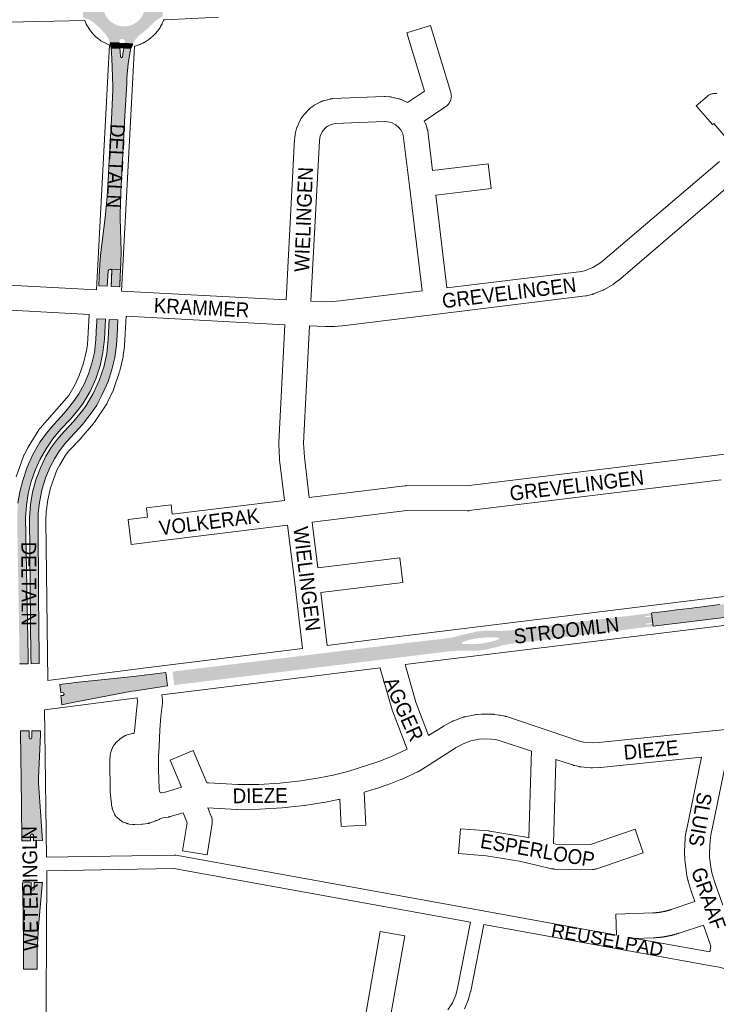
# Paper-space layout 'Layout1' of a CAD drawing. Header units: metres. Extents: x 123097 to 144122, y 392739 to 407589.
# Tile 127 of 256: x 131004 to 131369, y 395619 to 396134. Entities that reach past the tile are written whole.
import ezdxf
from ezdxf.enums import TextEntityAlignment as Align

# ---------------------------------------------------------------- set-up
doc = ezdxf.new("R2010")
doc.units = ezdxf.units.M
doc.header["$MEASUREMENT"] = 0
for name, color, linetype, lineweight in [('gs-anno-wegen algemeen tekst', 7, 'Continuous', 0), ('gs-knt-aanvullende hoofdweg', 7, 'Continuous', 0), ('gs-knt-fietspaden', 7, 'Continuous', 0), ('gs-knt-wegen algemeen', 7, 'Continuous', 0), ('gs-vlk-plantopografie wegen algemeen', 7, 'Continuous', 0), ('ir-ARC-asfalt-hoofdwegen-te inspecteren', 5, 'Continuous', 0), ('ir-ARC-fietspaden naastliggend- te inspecteren', 1, 'Continuous', 0)]:
    doc.layers.add(name, color=color, linetype=linetype, lineweight=lineweight)
doc.styles.add('Style-Arial', font='arial.ttf')

psp = doc.layouts.get("Layout1")

# ---------------------------------------------------------------- hatches: boundary and pattern name
at = {"layer": 'ir-ARC-asfalt-hoofdwegen-te inspecteren', "linetype": 'Continuous', "lineweight": 13}
h = psp.add_hatch(color=5, dxfattribs=at)
h.paths.add_polyline_path([(131063.41, 396121.23), (131059.11, 396121.47), (131059.33, 396122.5), (131059.081, 396123.363), (131058.376, 396123.919), (131057.478, 396123.96), (131056.726, 396123.469), (131056.401, 396122.631), (131056.47, 396121.63), (131051.61, 396121.85), (131050.522, 396124.447), (131048.902, 396126.749), (131046.055, 396129.786), (131042.922, 396132.529), (131040.304, 396134.181), (131037.394, 396135.237), (131037.4, 396139.76), (131040.16, 396139.82), (131041.028, 396140.175), (131041.391, 396141.039), (131041.044, 396141.9), (131040.192, 396142.27), (131037.35, 396142.22), (131037.27, 396146.76), (131040.058, 396147.923), (131042.555, 396149.622), (131044.659, 396151.789), (131046.876, 396154.252), (131047.655, 396154.988), (131048.344, 396155.609), (131051.307, 396157.375), (131054.557, 396158.532), (131057.969, 396159.038), (131061.414, 396158.873), (131064.762, 396158.043), (131067.886, 396156.579), (131069.327, 396155.563), (131070.561, 396154.57), (131071.63, 396153.4), (131073.563, 396150.958), (131075.948, 396148.954), (131078.687, 396147.471), (131078.87, 396143.29), (131077.84, 396143.45), (131077.154, 396143.241), (131076.655, 396142.725), (131076.47, 396142.032), (131076.656, 396141.315), (131077.175, 396140.787), (131077.889, 396140.59), (131078.94, 396140.72), (131079.141, 396135.561), (131076.583, 396134.331), (131074.343, 396132.587), (131071.844, 396129.86), (131069.062, 396127.421), (131066.824, 396125.824), (131064.951, 396123.811)])
h.paths.add_polyline_path([(131059.756, 396130.494), (131057.78, 396130.518), (131055.839, 396130.894), (131053.997, 396131.611), (131052.313, 396132.646), (131050.84, 396133.964), (131049.627, 396135.524), (131048.712, 396137.276), (131048.124, 396139.163), (131047.882, 396141.125), (131047.995, 396143.098), (131048.458, 396145.02), (131049.257, 396146.828), (131050.366, 396148.464), (131051.749, 396149.876), (131053.362, 396151.018), (131055.154, 396151.854), (131057.065, 396152.356), (131059.036, 396152.51), (131061.002, 396152.309), (131062.901, 396151.76), (131064.671, 396150.88), (131066.256, 396149.699), (131067.604, 396148.254), (131068.673, 396146.591), (131069.428, 396144.764), (131069.844, 396142.832), (131069.909, 396140.857), (131069.619, 396138.901), (131068.986, 396137.029), (131068.028, 396135.3), (131066.777, 396133.77), (131065.273, 396132.488), (131063.564, 396131.495), (131061.705, 396130.823)], flags=16)
for points in [[(131060.281, 396100.455), (131060.345, 396102.985), (131060.484, 396105.511), (131061.031, 396110.916), (131061.919, 396116.275), (131062.501, 396119.06), (131058.767, 396119.224), (131058.46, 396117.21), (131058.03, 396114.55), (131057.756, 396114.135), (131057.26, 396114.155), (131057.02, 396114.59), (131056.82, 396117.32), (131056.658, 396119.316), (131052.08, 396119.358), (131052.57, 396113.65), (131053.019, 396099.456), (131053.078, 396097.264), (131052.252, 396081.715), (131051.925, 396075.94), (131051.591, 396069.24), (131051.292, 396063.204), (131050.967, 396057.514), (131050.736, 396053.029), (131050.04, 396041.46), (131049.05, 396030.46), (131046.93, 396013.91), (131046.45, 396008.73), (131045.939, 396000), (131045.628, 395994.851), (131050.13, 395994.585), (131050.57, 396002.621), (131050.914, 396003.26), (131051.602, 396003.489), (131052.26, 396003.184), (131052.53, 396002.51), (131052.097, 395994.486), (131056.595, 395994.283), (131056.855, 396000), (131057.18, 396006.91), (131057.29, 396012.7), (131056.92, 396030.21), (131057.03, 396039.72), (131057.371, 396047.23), (131059.36, 396083.67)], [(131052.097, 395994.486), (131056.595, 395994.283), (131056.678, 395996.304), (131056.842, 395999.73), (131057.007, 396003.236), (131051.602, 396003.49), (131051.689, 396003.48), (131051.775, 396003.464), (131051.859, 396003.44), (131051.941, 396003.408), (131052.019, 396003.37), (131052.094, 396003.324), (131052.164, 396003.273), (131052.23, 396003.215), (131052.29, 396003.151), (131052.344, 396003.083), (131052.392, 396003.01), (131052.433, 396002.933), (131052.468, 396002.852), (131052.495, 396002.769), (131052.514, 396002.684), (131052.526, 396002.597), (131052.53, 396002.51), (131052.395, 396000), (131052.258, 395997.474)], [(131042.665, 395929.627), (131044.563, 395932.474), (131047.334, 395937.579), (131049.728, 395942.871), (131050.503, 395944.839), (131052.553, 395951.01), (131054.031, 395957.342), (131054.926, 395963.783), (131055.241, 395968.807), (131055.673, 395976.987), (131051.17, 395977.181), (131050.63, 395966.869), (131049.826, 395959.513), (131048.24, 395952.285), (131045.89, 395945.268), (131042.804, 395938.542), (131039.017, 395932.185), (131037.797, 395930.522), (131032.786, 395924.305), (131027.339, 395918.468), (131023.885, 395914.496), (131020.778, 395910.248), (131018.038, 395905.754), (131015.099, 395899.741), (131012.754, 395893.473), (131011.024, 395887.008), (131009.926, 395880.407), (131009.47, 395873.73), (131010.192, 395800.751), (131010.227, 395797.261), (131014.513, 395797.359), (131014.466, 395800.593), (131014.204, 395832.871), (131014.143, 395839.874), (131014.061, 395849.382), (131014, 395856.401), (131014.02, 395875.96), (131014.561, 395881.543), (131015.894, 395888.07), (131017.867, 395894.433), (131020.46, 395900.57), (131022.43, 395904.35), (131024.681, 395907.971), (131027.669, 395911.998), (131031.123, 395915.632), (131037.194, 395922.382)], [(131335.679, 395816.801), (131457.284, 395831.731), (131460.346, 395832.176), (131463.439, 395832.073), (131466.465, 395831.424), (131469.328, 395830.25), (131472.359, 395839.053), (131467.604, 395839.625), (131462.82, 395839.42), (131459.121, 395838.966), (131452.529, 395838.157), (131440.108, 395836.633), (131429.053, 395835.277), (131422.128, 395834.427), (131410.048, 395832.945), (131403.423, 395832.132), (131397.846, 395831.448), (131388.13, 395830.256), (131383.168, 395829.647), (131370.683, 395828.115), (131364.102, 395827.308), (131354.612, 395826.143), (131348, 395825.332), (131341.876, 395824.581), (131335.276, 395823.771), (131334.809, 395823.737)], [(131025.878, 395780.546), (131026.381, 395775.789), (131028.59, 395776.197), (131032.988, 395777.058), (131062.94, 395782.82), (131064.831, 395783.116), (131078.341, 395785.23), (131078.854, 395785.293), (131081.594, 395785.629), (131080.773, 395792.67), (131063.751, 395790.59), (131051.921, 395789.328), (131033.38, 395787.344), (131031.003, 395787.078), (131026.688, 395786.62), (131025.259, 395786.454), (131025.749, 395782.023), (131026.721, 395782.12), (131027.398, 395781.848), (131027.511, 395781.127), (131026.95, 395780.66)], [(131015.239, 395762.199), (131010.639, 395762.192), (131010.68, 395758.639), (131010.332, 395758.001), (131009.606, 395757.967), (131009.2, 395758.57), (131009.158, 395762.178), (131004.706, 395762.092), (131004.699, 395761.5), (131005.187, 395723.382), (131005.483, 395704.577), (131009.961, 395704.661), (131009.936, 395706.248), (131009.917, 395707.491), (131010.292, 395708.138), (131011.041, 395708.146), (131011.429, 395707.506), (131011.449, 395706.284), (131011.476, 395704.672), (131016.133, 395704.741), (131014.781, 395724.953), (131014.293, 395732.287), (131014.153, 395735), (131014.122, 395737.519), (131015.131, 395759.987)]]:
    psp.add_hatch(color=5, dxfattribs=at).paths.add_polyline_path(points, flags=0)
at = {"layer": 'ir-ARC-asfalt-hoofdwegen-te inspecteren', "linetype": 'Continuous', "lineweight": 13, "extrusion": (0, 0, -1)}
for points in [[(-131008.651, 395800.751), (-131007.38, 395873.714), (-131007.777, 395880.039), (-131008.753, 395886.3), (-131010.299, 395892.446), (-131012.402, 395898.424), (-131014.963, 395904.186), (-131018.052, 395909.683), (-131021.642, 395914.867), (-131025.702, 395919.692), (-131030.832, 395925.14), (-131035.574, 395930.93), (-131037.464, 395933.485), (-131041.1, 395939.634), (-131044.063, 395946.133), (-131046.319, 395952.911), (-131047.845, 395959.889), (-131048.621, 395966.99), (-131049.168, 395977.311), (-131044.698, 395977.539), (-131044.575, 395975.411), (-131044.536, 395974.215), (-131044.093, 395966.76), (-131043.753, 395963.354), (-131043.39, 395959.955), (-131042.044, 395954.309), (-131040.228, 395948.795), (-131037.956, 395943.453), (-131035.244, 395938.321), (-131032.918, 395935.053), (-131030.482, 395931.866), (-131028.334, 395929.231), (-131026.11, 395926.658), (-131024.136, 395924.494), (-131022.11, 395922.38), (-131018.341, 395917.82), (-131015.032, 395913.32), (-131014.838, 395913.056), (-131011.212, 395906.691), (-131008.207, 395900.011), (-131005.85, 395893.076), (-131004.343, 395887.166), (-131003.373, 395881.144), (-131002.95, 395875.06), (-131002.958, 395874.564), (-131003.258, 395854.954), (-131003.567, 395837.903), (-131003.897, 395819.281), (-131004.156, 395800.505), (-131004.202, 395799.471), (-131004.225, 395797.153), (-131008.712, 395797.224)], [(-131014.151, 395659.815), (-131016.094, 395681.64), (-131016.24, 395682.826), (-131011.783, 395682.788), (-131011.823, 395679.559), (-131011.605, 395679.019), (-131011.067, 395678.795), (-131010.53, 395679.021), (-131010.314, 395679.562), (-131010.274, 395682.811), (-131005.801, 395682.747), (-131006.077, 395666.528), (-131006.255, 395649.025), (-131006.324, 395637.45), (-131013.469, 395637.504), (-131013.437, 395645.351), (-131013.443, 395647.855), (-131013.521, 395650.59)]]:
    psp.add_hatch(color=5, dxfattribs=at).paths.add_polyline_path(points, flags=0)
at = {"layer": 'ir-ARC-asfalt-hoofdwegen-te inspecteren', "linetype": 'Continuous', "lineweight": 13}
h = psp.add_hatch(color=5, dxfattribs=at)
h.paths.add_polyline_path([(131332.158, 395816.375), (131331.318, 395823.291), (131334.809, 395823.737), (131335.679, 395816.801)])
h.paths.add_polyline_path([(131331.867, 395821.529), (131331.529, 395821.791), (131331.796, 395822.126), (131334.571, 395822.467), (131334.912, 395822.208), (131334.655, 395821.866)], flags=16)
h.paths.add_polyline_path([(131332.357, 395817.674), (131332.035, 395817.942), (131332.309, 395818.259), (131335.077, 395818.614), (131335.421, 395818.349), (131335.145, 395818.014)], flags=16)
h = psp.add_hatch(color=5, dxfattribs=at)
h.paths.add_polyline_path([(131249.02, 395804.76), (131254.04, 395806.02), (131256.98, 395806.88), (131259.99, 395807.46), (131332.158, 395816.375), (131331.318, 395823.291), (131323.829, 395822.368), (131317.237, 395821.561), (131307.218, 395820.333), (131300.862, 395819.555), (131291.09, 395818.358), (131284.493, 395817.55), (131274.483, 395816.323), (131267.901, 395815.517), (131260.58, 395814.62), (131256.57, 395814.39), (131252.559, 395814.46), (131248.058, 395814.51), (131243.58, 395814.06), (131237.56, 395812.74), (131231.59, 395811.18), (131230.041, 395810.801), (131222.708, 395809.895), (131221.728, 395809.823), (131203.487, 395807.671), (131189.42, 395805.951), (131182.876, 395805.151), (131172.497, 395803.882), (131165.036, 395802.971), (131084.274, 395793.099), (131085.124, 395786.062), (131086.306, 395786.207), (131121.73, 395790.551), (131131.831, 395791.79), (131153.115, 395794.4), (131161.621, 395795.443), (131177.404, 395797.379), (131177.934, 395797.444), (131191.604, 395799.12), (131204.985, 395800.775), (131206.468, 395800.947), (131224.326, 395803.122), (131228.783, 395803.68), (131234.8, 395804.11), (131240.832, 395804.01), (131244.947, 395804.159)])
h.paths.add_polyline_path([(131254.7, 395809.84), (131251.05, 395808.77), (131247.285, 395808.014), (131244.199, 395807.642), (131240.16, 395807.47), (131236.14, 395807.619), (131235.75, 395807.85), (131235.693, 395808.3), (131236.013, 395808.621), (131239.865, 395809.801), (131243.831, 395810.51), (131246.929, 395810.9), (131250.78, 395811.06), (131254.621, 395810.849), (131255.008, 395810.602), (131255.044, 395810.144)], flags=16)

# ---------------------------------------------------------------- linework, layer by layer
at = {"layer": 'gs-knt-aanvullende hoofdweg', "color": 7, "linetype": 'Continuous', "flags": 128}
for points in [[(131051.355, 396120.76), (131050.252, 396121.171), (131049.155, 396121.68), (131048.483, 396122.016), (131047.398, 396122.66), (131046.797, 396123.016), (131046.14, 396123.489), (131046.076, 396123.532), (131045.795, 396123.733), (131045.707, 396123.802), (131045.207, 396124.162), (131043.725, 396125.446), (131043.192, 396125.971), (131042.951, 396126.218), (131042.364, 396126.857), (131041.134, 396128.383), (131040.046, 396130.014), (131039.108, 396131.735), (131038.942, 396132.089), (131038.821, 396132.373), (131038.694, 396132.687), (131038.33, 396133.527), (130942.059, 396131.469)], [(131108.248, 396135.237), (131080.386, 396133.901), (131079.591, 396133.863), (131079.561, 396133.79), (131079.456, 396133.511), (131079.036, 396132.493), (131078.9, 396132.182), (131078.749, 396131.877), (131078.143, 396130.718), (131078.068, 396130.583), (131078.024, 396130.5), (131077.994, 396130.452), (131077.936, 396130.349), (131077.709, 396129.991), (131077.032, 396128.927), (131076.269, 396127.894), (131076.025, 396127.583), (131075.91, 396127.443), (131075.895, 396127.424), (131075.833, 396127.35), (131075.633, 396127.124), (131074.668, 396126.058), (131073.765, 396125.203), (131073.737, 396125.176), (131073.501, 396124.95), (131073.481, 396124.932), (131073.349, 396124.818), (131073.313, 396124.784), (131073.276, 396124.754), (131073.224, 396124.71), (131073.214, 396124.701), (131072.937, 396124.483), (131071.856, 396123.629), (131070.777, 396122.902), (131070.514, 396122.728), (131070.39, 396122.653), (131070.344, 396122.623), (131070.305, 396122.601), (131070.278, 396122.585), (131070.245, 396122.565), (131069.766, 396122.278), (131069.499, 396122.126), (131069.226, 396121.985), (131068.675, 396121.706), (131067.497, 396121.174), (131067.434, 396121.147), (131067.339, 396121.103), (131067.1, 396121.005), (131067.019, 396120.973), (131067.008, 396120.969), (131066.974, 396120.953), (131066.694, 396120.857), (131065.216, 396120.347), (131064.751, 396120.219), (131064.41, 396120.127), (131064.359, 396120.114)], [(131165.254, 395806.848), (131196.542, 395810.73), (131196.551, 395810.731), (131208.344, 395812.18), (131378.695, 395833.125)], [(131386.985, 395819.011), (131210.176, 395797.272), (131205.901, 395796.747)], [(131018.994, 395788.429), (131070.261, 395795.061), (131070.299, 395795.066), (131152.333, 395805.245)], [(131192.826, 395795.134), (131160.63, 395791.139), (131078.609, 395780.962)], [(131065.693, 395779.325), (131017.294, 395773.064)], [(131017.294, 395773.064), (131017.496, 395761.713), (131017.496, 395761.676), (131018.343, 395696.037)], [(131018.413, 395689.017), (131018.007, 395586.828), (131018.002, 395586.574), (131017.988, 395586.321), (131017.504, 395579.573), (131017.479, 395579.297), (131017.444, 395579.023), (131016.089, 395569.762), (131016.036, 395569.446), (131015.969, 395569.132), (131013.829, 395560.02), (131013.77, 395559.787), (131013.704, 395559.555), (131012.344, 395555.076), (131012.27, 395554.847), (131012.19, 395554.621), (131011.212, 395552.015)]]:
    psp.add_lwpolyline(points, dxfattribs=at)
at = {"layer": 'gs-knt-fietspaden', "color": 7, "linetype": 'Continuous', "flags": 128}
for points in [[(131018.343, 395696.037), (131085.251, 395697.127), (131085.422, 395697.126), (131085.593, 395697.116), (131085.763, 395697.098), (131085.932, 395697.072), (131244.917, 395668.343), (131316.608, 395655.372)], [(131240.166, 395662.068), (131085.022, 395690.103), (131018.413, 395689.017)], [(131228.324, 395616.238), (131230.716, 395619.92), (131232.457, 395623.896), (131233.433, 395627.537), (131240.166, 395662.068)], [(131247.074, 395660.819), (131240.3, 395626.074), (131240.275, 395625.955), (131240.245, 395625.837), (131239.169, 395621.822), (131239.133, 395621.695), (131239.091, 395621.569), (131239.045, 395621.445), (131238.994, 395621.323), (131237.031, 395616.841)], [(131375.567, 395615.285), (131377.79, 395619.698), (131377.858, 395619.824), (131377.893, 395619.887), (131377.931, 395619.948), (131378.007, 395620.069), (131379.385, 395622.131), (131379.476, 395622.261), (131379.572, 395622.386), (131385.986, 395630.331), (131381.768, 395633.507), (131377.932, 395635.931), (131376.043, 395636.824), (131375.317, 395637.097), (131374.068, 395637.566), (131370.259, 395638.531), (131364.991, 395639.484), (131247.074, 395660.819)], [(131326.415, 395653.597), (131365.351, 395646.553)]]:
    psp.add_lwpolyline(points, dxfattribs=at)
at = {"layer": 'gs-knt-wegen algemeen', "color": 7, "linetype": 'Continuous', "flags": 128}
for points in [[(131143.643, 395987.458), (131148.16, 396071.603), (131148.177, 396071.833), (131148.201, 396072.061), (131148.481, 396074.302), (131148.521, 396074.573), (131148.572, 396074.843), (131148.635, 396075.11), (131149.079, 396076.843), (131149.152, 396077.105), (131149.236, 396077.365), (131149.332, 396077.621), (131149.437, 396077.873), (131150.889, 396081.136), (131151.005, 396081.383), (131151.132, 396081.624), (131151.268, 396081.86), (131151.414, 396082.091), (131152.403, 396083.58), (131152.559, 396083.804), (131152.724, 396084.022), (131152.898, 396084.232), (131153.081, 396084.435), (131155.526, 396087.038), (131155.717, 396087.233), (131155.916, 396087.42), (131156.123, 396087.598), (131156.336, 396087.768), (131157.762, 396088.849), (131157.982, 396089.009), (131158.21, 396089.16), (131158.443, 396089.301), (131158.682, 396089.432), (131161.847, 396091.085), (131162.109, 396091.215), (131162.375, 396091.332), (131162.647, 396091.437), (131162.924, 396091.53), (131163.204, 396091.61), (131166.657, 396092.519), (131166.935, 396092.586), (131167.216, 396092.641), (131167.499, 396092.683), (131167.783, 396092.712), (131168.069, 396092.729), (131194.99, 396093.743), (131195.243, 396093.748), (131195.496, 396093.743), (131197.866, 396093.648), (131198.168, 396093.629), (131198.469, 396093.595), (131198.768, 396093.548), (131199.065, 396093.487), (131202.545, 396092.686), (131202.828, 396092.614), (131203.107, 396092.53), (131203.381, 396092.434), (131203.652, 396092.325), (131203.916, 396092.204), (131207.132, 396090.651), (131207.168, 396090.632), (131216.025, 396096.666), (131206.829, 396127.15, -0.3847167), (131206.836, 396127.162), (131219.283, 396130.917, -0.3847152), (131219.294, 396130.91), (131229.87, 396095.854), (131229.954, 396095.549), (131230.023, 396095.239), (131230.077, 396094.927), (131230.116, 396094.613), (131230.139, 396094.296), (131230.147, 396093.98), (131230.14, 396093.663), (131230.117, 396093.347), (131230.078, 396093.032), (131230.025, 396092.72), (131229.957, 396092.411), (131229.873, 396092.105), (131229.775, 396091.804), (131229.662, 396091.508), (131229.534, 396091.217), (131229.393, 396090.934), (131229.24, 396090.661), (131229.239, 396090.658), (131229.236, 396090.654)], [(131378.009, 396067.533), (131367.515, 396079.763), (131366.748, 396079.105, -0.3771399), (131366.735, 396079.106), (131358.27, 396088.973, -0.3771424), (131358.271, 396088.986), (131363.978, 396093.883), (131364.226, 396094.085), (131364.483, 396094.275), (131364.749, 396094.451), (131365.023, 396094.615), (131365.306, 396094.765), (131365.595, 396094.901), (131365.89, 396095.022), (131366.192, 396095.129), (131366.498, 396095.221), (131366.808, 396095.298), (131367.121, 396095.359), (131367.437, 396095.405), (131367.755, 396095.436), (131368.075, 396095.45), (131368.394, 396095.45), (131368.713, 396095.433), (131369.031, 396095.401)], [(131229.236, 396090.654), (131229.071, 396090.388), (131228.89, 396090.128), (131228.696, 396089.877), (131228.491, 396089.636), (131228.274, 396089.405), (131228.046, 396089.184), (131227.808, 396088.976), (131227.56, 396088.779), (131227.302, 396088.594), (131216.005, 396080.898), (131216.673, 396079.542), (131216.788, 396079.295), (131216.893, 396079.043), (131216.987, 396078.787), (131217.071, 396078.527), (131217.582, 396076.813), (131217.653, 396076.553), (131217.714, 396076.29), (131217.764, 396076.024), (131217.803, 396075.757), (131220.376, 396055.092), (131249.348, 396058.622, -0.3687939), (131249.358, 396058.614), (131250.931, 396045.708, -0.368794), (131250.923, 396045.698), (131221.96, 396042.168), (131227.8, 395993.778)], [(131144.457, 395869.667), (131079.195, 395861.683), (131062.6, 395859.653, -0.368817), (131062.59, 395859.661), (131061.011, 395872.566, -0.3688179), (131061.019, 395872.577), (131071.152, 395873.816), (131070.553, 395878.71, -0.3688146), (131070.561, 395878.721), (131083.466, 395880.299, -0.3688176), (131083.477, 395880.291), (131084.075, 395875.397), (131142.881, 395882.591)], [(131157.381, 395871.248), (131160.299, 395847.375), (131203.232, 395852.647, -0.3688405), (131203.243, 395852.639), (131204.827, 395839.734, -0.3688393), (131204.819, 395839.724), (131161.879, 395834.451), (131165.254, 395806.848)], [(131272.083, 395751.453), (131255.208, 395757.09), (131253.21, 395757.524), (131251.2, 395757.803), (131246.652, 395757.916), (131244.753, 395757.747), (131240.418, 395756.859), (131236.364, 395755.365), (131232.698, 395753.37), (131218.517, 395744.4), (131218.514, 395744.397), (131213.334, 395741.126), (131213.092, 395740.98), (131212.844, 395740.845), (131212.591, 395740.721), (131204.174, 395736.829), (131203.974, 395736.741), (131203.771, 395736.659), (131196.796, 395733.987), (131196.591, 395733.912), (131190.473, 395731.8), (131190.269, 395731.734), (131184.615, 395729.988), (131185.463, 395712.819, -0.3846342), (131185.454, 395712.809), (131172.469, 395712.167, -0.3846334), (131172.459, 395712.176), (131171.755, 395726.425), (131171.242, 395726.305), (131171.046, 395726.263), (131163.404, 395724.721), (131163.157, 395724.677), (131153.363, 395723.092), (131153.194, 395723.067), (131141.547, 395721.798), (131129.849, 395721.129), (131118.133, 395721.062), (131117.921, 395721.07), (131102.788, 395721.867), (131104.642, 395717.03), (131104.747, 395716.737), (131104.837, 395716.44), (131104.913, 395716.139), (131104.974, 395715.834), (131105.021, 395715.527), (131105.053, 395715.218), (131105.071, 395714.908), (131105.073, 395714.597), (131105.061, 395714.287), (131105.034, 395713.978), (131104.992, 395713.67), (131102.379, 395697.349, -0.3709114), (131102.369, 395697.341), (131089.53, 395699.397, -0.3709139), (131089.523, 395699.407), (131091.859, 395714.001), (131089.821, 395719.316), (131083.073, 395717.281), (131082.827, 395717.212), (131082.578, 395717.153), (131082.326, 395717.103), (131082.073, 395717.064), (131079.726, 395716.744), (131077.749, 395716.128), (131077.488, 395715.983), (131077.221, 395715.85), (131076.039, 395715.296), (131075.772, 395715.179), (131075.501, 395715.073), (131072.641, 395714.033), (131072.39, 395713.948), (131072.137, 395713.872), (131071.88, 395713.808), (131071.621, 395713.753), (131071.36, 395713.71), (131068.754, 395713.328), (131068.447, 395713.29), (131068.139, 395713.267), (131064.558, 395713.086), (131064.29, 395713.078), (131064.021, 395713.081), (131063.754, 395713.095), (131063.487, 395713.12), (131063.221, 395713.157), (131061.511, 395713.425), (131061.229, 395713.475), (131060.949, 395713.538), (131060.672, 395713.613), (131060.399, 395713.701), (131060.13, 395713.8), (131058.434, 395714.469), (131058.159, 395714.585), (131057.89, 395714.713), (131057.626, 395714.854), (131057.37, 395715.006), (131057.12, 395715.171), (131056.879, 395715.346), (131056.645, 395715.532), (131056.421, 395715.729), (131055.301, 395716.757), (131055.077, 395716.972), (131054.864, 395717.198), (131054.662, 395717.433), (131054.472, 395717.678), (131054.293, 395717.932), (131054.127, 395718.194), (131053.973, 395718.463), (131053.832, 395718.739), (131053.705, 395719.022), (131053.035, 395720.61), (131052.938, 395720.853), (131052.852, 395721.099), (131052.775, 395721.349), (131052.708, 395721.601), (131052.651, 395721.856), (131052.325, 395723.475), (131052.275, 395723.758), (131052.237, 395724.043), (131051.925, 395726.862), (131051.899, 395727.159), (131051.697, 395730.289), (131051.688, 395730.452), (131051.684, 395730.616), (131051.466, 395746.092), (131051.467, 395746.35), (131051.479, 395746.608), (131051.658, 395749.349), (131051.682, 395749.631), (131051.719, 395749.911), (131051.768, 395750.19), (131051.829, 395750.466), (131051.902, 395750.739), (131051.986, 395751.008), (131052.311, 395751.971), (131052.383, 395752.172), (131052.461, 395752.37), (131052.877, 395753.379), (131053.004, 395753.665), (131053.144, 395753.945), (131053.297, 395754.218), (131053.463, 395754.483), (131053.642, 395754.74), (131053.833, 395754.989), (131054.036, 395755.227), (131054.784, 395756.066), (131054.935, 395756.231), (131055.093, 395756.39), (131055.255, 395756.543), (131056.442, 395757.626), (131056.674, 395757.828), (131056.915, 395758.018), (131057.165, 395758.197), (131058.426, 395759.056), (131058.662, 395759.21), (131058.904, 395759.353), (131059.152, 395759.485), (131059.406, 395759.607), (131059.665, 395759.717), (131059.928, 395759.816), (131060.196, 395759.904), (131060.466, 395759.98), (131063.238, 395760.694), (131063.524, 395760.761), (131063.813, 395760.815), (131064.097, 395760.855), (131064.581, 395763.684), (131065.195, 395770.822), (131065.213, 395771.003), (131065.938, 395777.349), (131065.693, 395779.325)], [(131077.838, 395729.835), (131078.146, 395729.704), (131078.404, 395729.704), (131079.806, 395729.895), (131088.967, 395732.657), (131082.998, 395746.852, -0.3846355), (131083.003, 395746.864), (131094.987, 395751.904, -0.3846367), (131095, 395751.899), (131102.157, 395734.88), (131102.262, 395734.886), (131102.52, 395734.899), (131102.779, 395734.9), (131103.038, 395734.892), (131118.499, 395734.078), (131129.482, 395734.144), (131140.448, 395734.771), (131151.368, 395735.958), (131160.953, 395737.509), (131168.374, 395739.006), (131173.229, 395740.142), (131175.986, 395740.951), (131186.326, 395744.143), (131192.24, 395746.184), (131198.908, 395748.739), (131206.74, 395752.361), (131207.052, 395752.557)], [(131284.85, 395745.942), (131283.569, 395703.191), (131284.836, 395702.9), (131303.052, 395702.707), (131326.385, 395710.672, -0.3859199), (131326.397, 395710.666), (131330.596, 395698.362, -0.3859171), (131330.59, 395698.35), (131306.202, 395690.025), (131305.901, 395689.93), (131305.595, 395689.85), (131305.286, 395689.785), (131304.975, 395689.735), (131304.661, 395689.7), (131304.346, 395689.681), (131304.03, 395689.676), (131283.995, 395689.888), (131283.715, 395689.897), (131283.435, 395689.918), (131283.157, 395689.951), (131282.88, 395689.996), (131282.606, 395690.053), (131275.444, 395691.699), (131265.814, 395693.913), (131248.358, 395696.824), (131233.829, 395697.986, -0.3841567), (131233.82, 395697.996), (131234.856, 395710.956, -0.3841589), (131234.866, 395710.964), (131249.673, 395709.78), (131249.95, 395709.752), (131250.225, 395709.712), (131268.151, 395706.723), (131268.345, 395706.688), (131268.538, 395706.647), (131270.632, 395706.165), (131271.838, 395746.393), (131271.843, 395746.514), (131272.083, 395751.453)], [(131316.608, 395655.372), (131316.224, 395666.256, -0.3847705), (131316.233, 395666.266), (131335.504, 395666.946), (131335.66, 395666.952), (131335.815, 395666.958), (131335.971, 395666.966), (131336.126, 395666.974), (131336.282, 395666.982), (131336.436, 395666.992), (131336.592, 395667.002), (131336.747, 395667.012), (131336.902, 395667.024), (131337.057, 395667.036), (131337.212, 395667.049), (131337.367, 395667.062), (131337.522, 395667.077), (131337.677, 395667.092), (131337.832, 395667.107), (131337.986, 395667.124), (131338.141, 395667.141), (131338.295, 395667.158), (131338.45, 395667.177), (131338.604, 395667.196), (131338.758, 395667.216), (131338.912, 395667.236), (131339.067, 395667.257), (131339.22, 395667.279), (131339.375, 395667.302), (131339.528, 395667.325), (131339.682, 395667.349), (131339.835, 395667.374), (131339.989, 395667.399), (131340.142, 395667.425), (131340.296, 395667.452), (131340.448, 395667.479), (131340.602, 395667.508), (131340.754, 395667.536), (131340.907, 395667.566), (131341.059, 395667.596), (131341.212, 395667.627), (131341.364, 395667.658), (131341.517, 395667.691), (131341.668, 395667.723), (131341.82, 395667.757), (131341.972, 395667.791), (131342.124, 395667.827), (131342.275, 395667.862), (131342.426, 395667.899), (131342.577, 395667.935), (131342.728, 395667.973), (131342.879, 395668.012), (131343.029, 395668.051), (131343.179, 395668.09), (131343.33, 395668.131), (131343.48, 395668.172), (131343.63, 395668.214), (131343.779, 395668.256), (131343.929, 395668.299), (131344.078, 395668.343), (131344.227, 395668.388), (131344.376, 395668.433), (131344.525, 395668.479), (131344.673, 395668.525), (131344.821, 395668.572), (131344.969, 395668.62), (131345.117, 395668.668), (131345.264, 395668.717), (131357.639, 395672.872), (131355.804, 395677.999), (131355.751, 395678.152), (131355.702, 395678.306), (131354.093, 395683.619), (131354.024, 395683.868), (131353.963, 395684.119), (131353.25, 395687.389), (131353.195, 395687.676), (131353.152, 395687.964), (131352.318, 395694.603), (131352.288, 395694.893), (131352.271, 395695.184), (131352.153, 395698.529), (131352.149, 395698.82), (131352.159, 395699.111), (131352.522, 395705.792), (131352.544, 395706.083), (131352.579, 395706.373), (131353.059, 395709.685), (131353.089, 395709.873), (131353.125, 395710.06), (131360.994, 395748.392)], [(131185.402, 395614.038), (131192.911, 395657.128, -0.3717969), (131192.921, 395657.136), (131205.73, 395654.904, -0.3717949), (131205.737, 395654.893), (131198.214, 395611.722)]]:
    psp.add_lwpolyline(points, format="xyb", dxfattribs=at)
for points in [[(131044.517, 395992.749), (131051.355, 396120.76)], [(131064.359, 396120.114), (131057.519, 395992.056)], [(131214.876, 395992.199), (131208.256, 396047.052), (131204.95, 396073.612), (131204.75, 396074.283), (131203.737, 396076.339), (131202.401, 396077.988), (131200.821, 396079.24), (131198.912, 396080.162), (131196.737, 396080.663), (131195.227, 396080.723), (131169.277, 396079.746), (131167.226, 396079.206), (131165.195, 396078.145), (131164.641, 396077.725), (131162.946, 396075.92), (131162.562, 396075.343), (131161.555, 396073.079), (131161.35, 396072.277), (131161.149, 396070.675), (131156.649, 395986.847)], [(131227.8, 395993.778), (131298.394, 396002.391), (131300.108, 396002.849), (131304.133, 396004.438), (131307.869, 396006.625), (131309.489, 396007.843), (131370.403, 396059.877)], [(131378.519, 396049.686), (131317.791, 395997.812), (131317.635, 395997.683), (131317.476, 395997.559), (131315.395, 395995.994), (131315.192, 395995.848), (131314.984, 395995.709), (131314.771, 395995.579), (131310.279, 395992.949), (131310.061, 395992.827), (131309.838, 395992.713), (131309.612, 395992.608), (131309.381, 395992.512), (131304.541, 395990.601), (131304.307, 395990.514), (131304.07, 395990.436), (131303.83, 395990.366), (131301.314, 395989.694), (131301.02, 395989.623), (131300.722, 395989.566), (131300.423, 395989.522), (131222.907, 395980.064), (131173.189, 395973.984), (131172.92, 395973.957), (131168.972, 395973.64), (131168.807, 395973.629), (131168.642, 395973.622), (131164.683, 395973.506), (131164.455, 395973.503), (131164.228, 395973.508), (131155.968, 395973.844)], [(130951.392, 395997.682), (130951.859, 395997.688), (130952.076, 395997.688), (130952.293, 395997.68), (131044.517, 395992.749)], [(131057.519, 395992.056), (131143.643, 395987.458)], [(131156.649, 395986.847), (131164.529, 395986.527), (131168.095, 395986.631), (131171.743, 395986.924), (131214.876, 395992.199)], [(131040.569, 395979.922), (130951.816, 395984.667)], [(131002.388, 395894.905), (131006.243, 395905.695), (131006.351, 395905.977), (131006.472, 395906.254), (131006.606, 395906.524), (131008.457, 395910.059), (131008.562, 395910.251), (131008.673, 395910.439), (131014.24, 395919.524), (131014.393, 395919.762), (131014.556, 395919.992), (131014.728, 395920.216), (131014.911, 395920.431), (131030.028, 395937.557), (131033.289, 395943.22), (131035.447, 395947.918), (131037.71, 395954.347), (131039.314, 395961.044), (131039.794, 395964.059), (131040.569, 395979.922)], [(131060.046, 395978.883), (131059.165, 395963.572), (131059.147, 395963.337), (131059.121, 395963.102), (131058.506, 395958.4), (131058.458, 395958.088), (131058.394, 395957.779), (131056.704, 395950.463), (131056.625, 395950.156), (131056.531, 395949.853), (131053.616, 395941.188), (131053.531, 395940.951), (131053.437, 395940.717), (131053.334, 395940.488), (131050.29, 395934.032), (131050.149, 395933.749), (131049.993, 395933.474), (131049.825, 395933.206), (131043.407, 395923.544), (131043.26, 395923.333), (131043.106, 395923.128), (131042.943, 395922.929), (131036.484, 395915.333), (131036.364, 395915.195), (131036.239, 395915.06), (131029.971, 395908.479), (131028.3, 395906.306), (131025.038, 395900.932), (131023.771, 395898.512), (131020.426, 395889.152), (131018.924, 395882.968), (131018.091, 395876.585), (131017.926, 395872.49), (131018.994, 395788.429)], [(131142.963, 395974.456), (131060.046, 395978.883)], [(131142.881, 395882.591), (131140.284, 395903.93), (131140.261, 395904.149), (131140.245, 395904.369), (131139.824, 395912.255), (131139.816, 395912.481), (131139.816, 395912.707), (131139.823, 395912.934), (131142.963, 395974.456)], [(131155.968, 395973.844), (131152.844, 395912.61), (131153.235, 395905.283), (131155.804, 395884.173)], [(131155.804, 395884.173), (131205.745, 395890.289), (131206.014, 395890.316), (131206.284, 395890.332), (131206.555, 395890.337), (131238.152, 395890.244), (131376.179, 395907.086)], [(131371.314, 395893.376), (131239.326, 395877.271), (131239.058, 395877.244), (131238.789, 395877.228), (131238.519, 395877.223), (131206.924, 395877.316), (131157.381, 395871.248)], [(131152.333, 395805.245), (131148.166, 395839.33), (131144.457, 395869.667)], [(131207.052, 395752.557), (131199.358, 395772.674), (131199.267, 395772.927), (131199.186, 395773.183), (131192.953, 395794.648), (131192.897, 395794.854), (131192.826, 395795.134)], [(131205.901, 395796.747), (131211.615, 395777.073), (131218.276, 395759.653)], [(131078.609, 395780.962), (131078.954, 395778.183), (131078.985, 395777.876), (131079.001, 395777.567), (131079.003, 395777.258), (131078.99, 395776.95), (131078.962, 395776.642), (131078.159, 395769.616), (131077.565, 395762.704), (131077.182, 395753.993), (131076.948, 395748.665), (131076.933, 395741.763), (131077.291, 395731.957), (131077.487, 395730.629), (131077.647, 395730.167), (131077.838, 395729.835)], [(131218.276, 395759.653), (131225.919, 395764.488), (131226.101, 395764.599), (131226.287, 395764.704), (131230.557, 395767.027), (131230.837, 395767.171), (131231.123, 395767.301), (131231.416, 395767.417), (131236.377, 395769.246), (131236.609, 395769.327), (131236.845, 395769.399), (131237.083, 395769.462), (131237.323, 395769.516), (131242.503, 395770.577), (131242.745, 395770.621), (131242.988, 395770.657), (131243.233, 395770.683), (131245.868, 395770.917), (131246.113, 395770.935), (131246.359, 395770.942), (131246.605, 395770.941), (131251.891, 395770.81), (131252.137, 395770.799), (131252.382, 395770.779), (131252.626, 395770.75), (131255.246, 395770.386), (131255.489, 395770.348), (131255.731, 395770.3), (131258.316, 395769.739), (131258.545, 395769.685), (131258.773, 395769.622), (131258.998, 395769.552), (131280.887, 395762.239), (131297.772, 395756.604), (131299.556, 395756.223), (131303.844, 395755.82), (131307.086, 395755.961), (131368.492, 395762.248), (131410.405, 395766.539)], [(131284.91, 395747.171), (131284.85, 395745.942)], [(131360.994, 395748.392), (131308.222, 395742.989), (131308.032, 395742.972), (131307.841, 395742.961), (131303.962, 395742.793), (131303.665, 395742.787), (131303.368, 395742.795), (131303.071, 395742.816), (131297.96, 395743.296), (131297.709, 395743.324), (131297.459, 395743.362), (131297.211, 395743.41), (131294.698, 395743.946), (131294.462, 395744.001), (131294.228, 395744.065), (131293.996, 395744.138), (131284.91, 395747.171)], [(131374.571, 395749.782), (131365.917, 395707.629), (131365.507, 395704.794), (131365.175, 395698.696), (131365.273, 395695.936), (131366.034, 395689.877), (131366.629, 395687.145), (131368.117, 395682.235), (131372.133, 395671.012), (131372.135, 395671.008), (131372.136, 395671.004)], [(131365.351, 395646.553), (131366.004, 395649.501), (131362.027, 395660.611), (131349.408, 395656.374), (131349.203, 395656.306), (131349, 395656.24), (131348.796, 395656.174), (131348.592, 395656.109), (131348.387, 395656.045), (131348.183, 395655.982), (131347.978, 395655.919), (131347.773, 395655.858), (131347.567, 395655.798), (131347.362, 395655.739), (131347.155, 395655.68), (131346.949, 395655.623), (131346.742, 395655.566), (131346.536, 395655.51), (131346.328, 395655.455), (131346.121, 395655.402), (131345.913, 395655.349), (131345.706, 395655.297), (131345.497, 395655.246), (131345.289, 395655.196), (131345.08, 395655.147), (131344.872, 395655.099), (131344.663, 395655.051), (131344.454, 395655.005), (131344.244, 395654.96), (131344.035, 395654.915), (131343.825, 395654.872), (131343.615, 395654.829), (131343.405, 395654.788), (131343.195, 395654.747), (131342.984, 395654.707), (131342.774, 395654.669), (131342.562, 395654.631), (131342.352, 395654.594), (131342.14, 395654.558), (131341.929, 395654.523), (131341.717, 395654.489), (131341.506, 395654.456), (131341.294, 395654.424), (131341.082, 395654.393), (131340.87, 395654.363), (131340.658, 395654.334), (131340.445, 395654.305), (131340.233, 395654.278), (131340.02, 395654.252), (131339.808, 395654.226), (131339.594, 395654.202), (131339.382, 395654.179), (131339.168, 395654.156), (131338.956, 395654.135), (131338.742, 395654.114), (131338.529, 395654.094), (131338.315, 395654.076), (131338.102, 395654.058), (131337.888, 395654.041), (131337.675, 395654.026), (131337.461, 395654.011), (131337.248, 395653.997), (131337.033, 395653.984), (131336.82, 395653.972), (131336.605, 395653.961), (131336.392, 395653.951), (131336.177, 395653.942), (131335.964, 395653.934), (131326.415, 395653.597)]]:
    psp.add_lwpolyline(points, dxfattribs=at)
at = {"layer": 'gs-vlk-plantopografie wegen algemeen', "color": 7, "linetype": 'Continuous', "flags": 128}
for points in [[(131018.343, 395696.037), (131085.251, 395697.127), (131085.422, 395697.126), (131085.593, 395697.116), (131085.763, 395697.098), (131085.932, 395697.072), (131244.917, 395668.343), (131316.608, 395655.372)], [(131240.166, 395662.068), (131085.022, 395690.103), (131018.413, 395689.017)], [(131375.567, 395615.285), (131377.79, 395619.698), (131377.858, 395619.824), (131377.893, 395619.887), (131377.931, 395619.948), (131378.007, 395620.069), (131379.385, 395622.131), (131379.476, 395622.261), (131379.572, 395622.386), (131385.986, 395630.331), (131381.768, 395633.507), (131377.932, 395635.931), (131376.043, 395636.824), (131375.317, 395637.097), (131374.068, 395637.566), (131370.259, 395638.531), (131364.991, 395639.484), (131247.074, 395660.819)], [(131326.415, 395653.597), (131365.351, 395646.553)]]:
    psp.add_lwpolyline(points, dxfattribs=at)
at = {"layer": 'ir-ARC-asfalt-hoofdwegen-te inspecteren', "color": 5, "linetype": 'Continuous', "lineweight": 13}
for points in [[(131060.281, 396100.455), (131060.345, 396102.985), (131060.484, 396105.511), (131061.031, 396110.916), (131061.919, 396116.275), (131062.501, 396119.06), (131058.767, 396119.224), (131058.46, 396117.21), (131058.03, 396114.55), (131057.756, 396114.135), (131057.26, 396114.155), (131057.02, 396114.59), (131056.82, 396117.32), (131056.658, 396119.316), (131052.08, 396119.358), (131052.57, 396113.65), (131053.019, 396099.456), (131053.078, 396097.264), (131052.252, 396081.715), (131051.925, 396075.94), (131051.591, 396069.24), (131051.292, 396063.204), (131050.967, 396057.514), (131050.736, 396053.029), (131050.04, 396041.46), (131049.05, 396030.46), (131046.93, 396013.91), (131046.45, 396008.73), (131045.939, 396000), (131045.628, 395994.851), (131050.13, 395994.585), (131050.57, 396002.621), (131050.914, 396003.26), (131051.602, 396003.489), (131052.26, 396003.184), (131052.53, 396002.51), (131052.097, 395994.486), (131056.595, 395994.283), (131056.855, 396000), (131057.18, 396006.91), (131057.29, 396012.7), (131056.92, 396030.21), (131057.03, 396039.72), (131057.371, 396047.23), (131059.36, 396083.67)], [(131052.097, 395994.486), (131056.595, 395994.283), (131056.678, 395996.304), (131056.842, 395999.73), (131057.007, 396003.236), (131051.602, 396003.49), (131051.689, 396003.48), (131051.775, 396003.464), (131051.859, 396003.44), (131051.941, 396003.408), (131052.019, 396003.37), (131052.094, 396003.324), (131052.164, 396003.273), (131052.23, 396003.215), (131052.29, 396003.151), (131052.344, 396003.083), (131052.392, 396003.01), (131052.433, 396002.933), (131052.468, 396002.852), (131052.495, 396002.769), (131052.514, 396002.684), (131052.526, 396002.597), (131052.53, 396002.51), (131052.395, 396000), (131052.258, 395997.474)], [(131042.665, 395929.627), (131044.563, 395932.474), (131047.334, 395937.579), (131049.728, 395942.871), (131050.503, 395944.839), (131052.553, 395951.01), (131054.031, 395957.342), (131054.926, 395963.783), (131055.241, 395968.807), (131055.673, 395976.987), (131051.17, 395977.181), (131050.63, 395966.869), (131049.826, 395959.513), (131048.24, 395952.285), (131045.89, 395945.268), (131042.804, 395938.542), (131039.017, 395932.185), (131037.797, 395930.522), (131032.786, 395924.305), (131027.339, 395918.468), (131023.885, 395914.496), (131020.778, 395910.248), (131018.038, 395905.754), (131015.099, 395899.741), (131012.754, 395893.473), (131011.024, 395887.008), (131009.926, 395880.407), (131009.47, 395873.73), (131010.192, 395800.751), (131010.227, 395797.261), (131014.513, 395797.359), (131014.466, 395800.593), (131014.204, 395832.871), (131014.143, 395839.874), (131014.061, 395849.382), (131014, 395856.401), (131014.02, 395875.96), (131014.561, 395881.543), (131015.894, 395888.07), (131017.867, 395894.433), (131020.46, 395900.57), (131022.43, 395904.35), (131024.681, 395907.971), (131027.669, 395911.998), (131031.123, 395915.632), (131037.194, 395922.382)], [(131025.878, 395780.546), (131026.381, 395775.789), (131028.59, 395776.197), (131032.988, 395777.058), (131062.94, 395782.82), (131064.831, 395783.116), (131078.341, 395785.23), (131078.854, 395785.293), (131081.594, 395785.629), (131080.773, 395792.67), (131063.751, 395790.59), (131051.921, 395789.328), (131033.38, 395787.344), (131031.003, 395787.078), (131026.688, 395786.62), (131025.259, 395786.454), (131025.749, 395782.023), (131026.721, 395782.12), (131027.398, 395781.848), (131027.511, 395781.127), (131026.95, 395780.66)], [(131015.239, 395762.199), (131010.639, 395762.192), (131010.68, 395758.639), (131010.332, 395758.001), (131009.606, 395757.967), (131009.2, 395758.57), (131009.158, 395762.178), (131004.706, 395762.092), (131004.699, 395761.5), (131005.187, 395723.382), (131005.483, 395704.577), (131009.961, 395704.661), (131009.936, 395706.248), (131009.917, 395707.491), (131010.292, 395708.138), (131011.041, 395708.146), (131011.429, 395707.506), (131011.449, 395706.284), (131011.476, 395704.672), (131016.133, 395704.741), (131014.781, 395724.953), (131014.293, 395732.287), (131014.153, 395735), (131014.122, 395737.519), (131015.131, 395759.987)], [(131014.151, 395659.815), (131016.094, 395681.64), (131016.24, 395682.826), (131011.783, 395682.788), (131011.823, 395679.559), (131011.605, 395679.019), (131011.067, 395678.795), (131010.53, 395679.021), (131010.314, 395679.562), (131010.274, 395682.811), (131005.801, 395682.747), (131006.077, 395666.528), (131006.255, 395649.025), (131006.324, 395637.45), (131013.469, 395637.504), (131013.437, 395645.351), (131013.443, 395647.855), (131013.521, 395650.59)]]:
    psp.add_lwpolyline(points, close=True, dxfattribs=at)
for points in [[(131004.225, 395797.153), (131008.712, 395797.224), (131008.651, 395800.751), (131007.38, 395873.714), (131007.777, 395880.039), (131008.753, 395886.3), (131010.299, 395892.446), (131012.402, 395898.424), (131014.963, 395904.186), (131018.052, 395909.683), (131021.642, 395914.867), (131025.702, 395919.692), (131030.832, 395925.14), (131035.574, 395930.93), (131037.464, 395933.485), (131041.1, 395939.634), (131044.063, 395946.133), (131046.319, 395952.911), (131047.845, 395959.889), (131048.621, 395966.99), (131049.168, 395977.311), (131044.698, 395977.539), (131044.575, 395975.411), (131044.536, 395974.215), (131044.093, 395966.76), (131043.753, 395963.354), (131043.39, 395959.955), (131042.044, 395954.309), (131040.228, 395948.795), (131037.956, 395943.453), (131035.244, 395938.321), (131032.918, 395935.053), (131030.482, 395931.866), (131028.334, 395929.231), (131026.11, 395926.658), (131024.136, 395924.494), (131022.11, 395922.38), (131018.341, 395917.82), (131015.032, 395913.32), (131014.838, 395913.056), (131011.212, 395906.691), (131008.207, 395900.011), (131005.85, 395893.076), (131004.343, 395887.166), (131003.373, 395881.144)], [(131370.683, 395828.115), (131364.102, 395827.308), (131354.612, 395826.143), (131348, 395825.332), (131341.876, 395824.581), (131335.276, 395823.771), (131334.809, 395823.737), (131335.679, 395816.801), (131457.284, 395831.731)]]:
    psp.add_lwpolyline(points, dxfattribs=at)
at = {"layer": 'ir-ARC-fietspaden naastliggend- te inspecteren', "color": 1, "linetype": 'Continuous', "lineweight": 30}
for points in [[(131051.61, 396121.85), (131052.08, 396119.358), (131056.658, 396119.316), (131056.47, 396121.63)], [(131059.11, 396121.47), (131058.767, 396119.224), (131056.658, 396119.316), (131056.47, 396121.63)], [(131059.11, 396121.47), (131058.767, 396119.224), (131062.501, 396119.06), (131063.41, 396121.23)]]:
    psp.add_lwpolyline(points, close=True, dxfattribs=at)
at = {"layer": 'ir-ARC-fietspaden naastliggend- te inspecteren', "color": 1, "linetype": 'Continuous', "lineweight": 30, "extrusion": (0, 0, -1)}
for points in [[(-131051.61, 396121.85), (-131052.08, 396119.358), (-131056.47, 396121.63), (-131056.658, 396119.316)], [(-131059.11, 396121.47), (-131058.767, 396119.224), (-131056.47, 396121.63), (-131056.658, 396119.316)]]:
    psp.add_solid(points, dxfattribs=at)
at = {"layer": 'ir-ARC-fietspaden naastliggend- te inspecteren', "color": 1, "linetype": 'Continuous', "lineweight": 30}
psp.add_solid([(131059.11, 396121.47), (131058.767, 396119.224), (131063.41, 396121.23), (131062.501, 396119.06)], dxfattribs=at)

# ---------------------------------------------------------------- texts
at = {"layer": 'gs-anno-wegen algemeen tekst', "color": 7, "style": 'Style-Arial', "width": 0.909091}
for s, rotation, p in [('DELTALN', 267.02588, (131054.521, 396057.469)), ('WIELINGEN', 87.828, (131152.861, 396029.521)), ('GREVELINGEN', 7.0539, (131260.365, 395991.192)), ('KRAMMER', 357.13306, (131099.462, 395983.4)), ('GREVELINGEN', 7.0539, (131295.772, 395890.509)), ('VOLKERAK', 7.2501, (131103.416, 395871.432)), ('WIELINGEN', 276.95047, (131154.574, 395841.618)), ('DELTALN', 270.07066, (131009.074, 395839.042)), ('STROOMLN', 6.81855, (131290.373, 395814.701)), ('AGGER', 294.25658, (131205.181, 395773.508)), ('DIEZE', 5.42293, (131334.667, 395752.176)), ('DIEZE', 0.62652, (131130.112, 395728.284)), ('SLUIS', 260.33037, (131360.455, 395715.803)), ('WETERINGLN', 90.81782, (131009.806, 395679.747)), ('ESPERLOOP', 350.27502, (131275.27, 395699.719)), ('GRAAF', 289.69959, (131364.758, 395674.461))]:
    psp.add_text(s, height=7.7, rotation=rotation, dxfattribs=at).set_placement(p, align=Align.MIDDLE_CENTER)
at = {"layer": 'gs-anno-wegen algemeen tekst', "color": 7, "style": 'Style-Arial'}
psp.add_text('REUSELPAD', height=7, rotation=349.79578, dxfattribs=at).set_placement((131311.768, 395652.852), align=Align.MIDDLE_CENTER)

doc.saveas('drawing.dxf')
